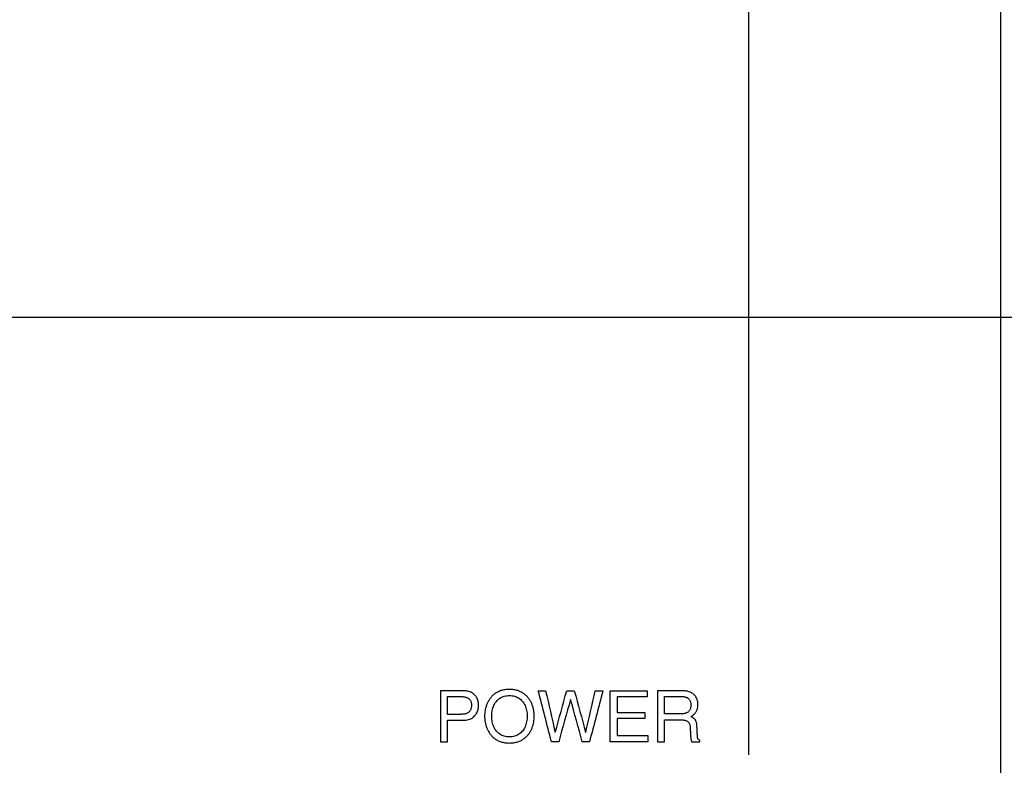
# Model space of a CAD drawing. Header units: inches. Extents: x 0 to 34, y 0 to 22.
# Tile 69 of 84: x 28.093 to 28.44, y 15.512 to 15.775. Entities that reach past the tile are written whole.
import ezdxf

# ---------------------------------------------------------------- set-up
doc = ezdxf.new("R2010")
doc.units = ezdxf.units.IN
doc.header["$LTSCALE"] = 1.87
doc.header["$MEASUREMENT"] = 0
doc.layers.get('0').update_dxf_attribs({"linetype": 'CONTINUOUS'})
doc.layers.add('03___PRT_ALL_CURVES', color=7, linetype='CONTINUOUS')
doc.layers.add('DIMENSIONS', color=7, linetype='CONTINUOUS')
doc.styles.get("Standard").update_dxf_attribs({"font": 'txt', "width": 0.8})
doc.dimstyles.new('DIMSTYLE_2', dxfattribs={"dimtxt": 0.125, "dimasz": 0.18, "dimexe": 0.18, "dimexo": 0.0625, "dimgap": 0.09, "dimtad": 0, "dimtih": 1, "dimtoh": 1, "dimlfac": 4, "dimzin": 4, "dimdsep": 46, "dimtxsty": 'STANDARD', "dimblk": '_FILLED', "dimblk1": '_FILLED', "dimblk2": '_FILLED', "dimcen": 0.09, "dimadec": 0, "dimazin": 0, "dimtp": 0.01, "dimtm": 0.01, "dimtfac": 1, "dimtofl": 0, "dimtmove": 0, "dimatfit": 3, "dimldrblk": '_FILLED', "dimfxl": 1, "dimtolj": 1, "dimtzin": 4, "dimarcsym": 0})

# ---------------------------------------------------------------- blocks, each defined once
blk = doc.blocks.new('_FILLED')
at = {"color": 0, "linetype": 'BYBLOCK'}
blk.add_solid([(0, 0), (-1, 0.1736), (-1, -0.1736)], dxfattribs=at)
blk = doc.blocks.new('*D13')
at = {"layer": 'DIMENSIONS', "color": 2, "linetype": 'CONTINUOUS'}
for p, q in [((28.34961, 15.51605), (28.34961, 16.86983)), ((29.69687, 16.05733), (29.69687, 16.86983)), ((28.34961, 16.74483), (27.98961, 16.74483)), ((29.69687, 16.74483), (30.05687, 16.74483))]:
    blk.add_line(p, q, dxfattribs=at)
at = {"layer": 'DIMENSIONS', "color": 2, "linetype": 'CONTINUOUS', "xscale": 0.18, "yscale": 0.18, "zscale": 0.18}
blk.add_blockref('_FILLED', (28.34961, 16.74483), dxfattribs=at)
at = {"layer": 'DIMENSIONS', "color": 2, "linetype": 'CONTINUOUS', "xscale": 0.18, "yscale": 0.18, "zscale": 0.18, "rotation": 180}
blk.add_blockref('_FILLED', (29.69687, 16.74483), dxfattribs=at)
at = {"layer": 'DIMENSIONS', "color": 2, "linetype": 'CONTINUOUS', "width": 0.8}
for s, p in [('[', (28.94001, 16.68233)), (']', (29.54001, 16.68233)), ('5.39', (28.41501, 16.68233)), ('136.9', (29.04001, 16.68233))]:
    blk.add_text(s, height=0.125, dxfattribs=at).set_placement(p)
blk = doc.blocks.new('*D23')
at = {"layer": 'DIMENSIONS', "color": 2, "linetype": 'CONTINUOUS'}
for p, q in [((23.69437, 15.99483), (23.69437, 16.35483)), ((25.32187, 15.99483), (23.56937, 15.99483)), ((28.25111, 15.48955), (23.56937, 15.48955)), ((23.69437, 15.48955), (23.69437, 15.12955))]:
    blk.add_line(p, q, dxfattribs=at)
at = {"layer": 'DIMENSIONS', "color": 2, "linetype": 'CONTINUOUS', "xscale": 0.18, "yscale": 0.18, "zscale": 0.18}
for p, rotation in [((23.69437, 15.99483), 270), ((23.69437, 15.48955), 90)]:
    blk.add_blockref('_FILLED', p, dxfattribs=dict(at, rotation=rotation))
at = {"layer": 'DIMENSIONS', "color": 2, "linetype": 'CONTINUOUS', "width": 0.8}
for s, p in [('2.02', (23.39437, 15.79797)), ('[', (23.39437, 15.61047)), (']', (23.89437, 15.61047)), ('51.3', (23.49437, 15.61047))]:
    blk.add_text(s, height=0.125, dxfattribs=at).set_placement(p)
blk = doc.blocks.new('*D24')
at = {"layer": 'DIMENSIONS', "color": 2, "linetype": 'CONTINUOUS'}
for p, q in [((22.94437, 15.99483), (22.94437, 16.35483)), ((25.32187, 15.99483), (22.81937, 15.99483)), ((28.27959, 14.9938), (22.81937, 14.9938)), ((22.94437, 14.9938), (22.94437, 14.6338))]:
    blk.add_line(p, q, dxfattribs=at)
at = {"layer": 'DIMENSIONS', "color": 2, "linetype": 'CONTINUOUS', "xscale": 0.18, "yscale": 0.18, "zscale": 0.18}
for p, rotation in [((22.94437, 15.99483), 270), ((22.94437, 14.9938), 90)]:
    blk.add_blockref('_FILLED', p, dxfattribs=dict(at, rotation=rotation))
at = {"layer": 'DIMENSIONS', "color": 2, "linetype": 'CONTINUOUS', "width": 0.8}
for s, p in [('4.00', (22.59437, 15.3653)), ('[', (22.59437, 15.1778)), (']', (23.19437, 15.1778)), ('101.7', (22.69437, 15.1778))]:
    blk.add_text(s, height=0.125, dxfattribs=at).set_placement(p)
blk = doc.blocks.new('*D25')
at = {"layer": 'DIMENSIONS', "color": 2, "linetype": 'CONTINUOUS'}
for p, q in [((30.44687, 15.67017), (30.44687, 16.03017)), ((27.90453, 15.67017), (30.57187, 15.67017)), ((27.90453, 14.56772), (30.57187, 14.56772)), ((30.44687, 14.56772), (30.44687, 14.20772))]:
    blk.add_line(p, q, dxfattribs=at)
at = {"layer": 'DIMENSIONS', "color": 2, "linetype": 'CONTINUOUS', "xscale": 0.18, "yscale": 0.18, "zscale": 0.18}
for p, rotation in [((30.44687, 15.67017), 270), ((30.44687, 14.56772), 90)]:
    blk.add_blockref('_FILLED', p, dxfattribs=dict(at, rotation=rotation))
at = {"layer": 'DIMENSIONS', "color": 2, "linetype": 'CONTINUOUS', "width": 0.8}
for s, p in [('4.41', (30.19687, 15.42452)), ('[', (30.19687, 15.23702)), (']', (30.59687, 15.23702)), ('112', (30.29687, 15.23702))]:
    blk.add_text(s, height=0.125, dxfattribs=at).set_placement(p)

msp = doc.modelspace()

# ---------------------------------------------------------------- linework, layer by layer
at = {"color": 7, "linetype": 'CONTINUOUS'}
msp.add_line((28.43834, 14.27605), (28.43834, 15.96405), dxfattribs=at)
at = {"layer": '03___PRT_ALL_CURVES', "color": 40, "linetype": 'CONTINUOUS'}
for points in [[(28.26374, 15.53895, 1.71653), (28.26327, 15.53884, 1.71653), (28.26281, 15.53873, 1.71653), (28.26234, 15.53863, 1.71653)], [(28.26532, 15.53906, 1.71653), (28.26479, 15.53902, 1.71653), (28.26426, 15.53898, 1.71653), (28.26374, 15.53895, 1.71653)], [(28.2669, 15.53895, 1.71653), (28.26637, 15.53898, 1.71653), (28.26584, 15.53902, 1.71653), (28.26532, 15.53906, 1.71653)], [(28.26829, 15.53863, 1.71653), (28.26783, 15.53873, 1.71653), (28.26736, 15.53884, 1.71653), (28.2669, 15.53895, 1.71653)], [(28.24913, 15.5386, 1.71653), (28.24644, 15.5386, 1.71653), (28.24375, 15.5386, 1.71653), (28.24106, 15.5386, 1.71653)], [(28.24106, 15.5386, 1.71653), (28.24106, 15.53261, 1.71653), (28.24106, 15.52663, 1.71653), (28.24106, 15.52064, 1.71653)], [(28.24347, 15.53653, 1.71653), (28.24512, 15.53653, 1.71653), (28.24676, 15.53653, 1.71653), (28.24841, 15.53653, 1.71653)], [(28.24347, 15.53027, 1.71653), (28.24347, 15.53236, 1.71653), (28.24347, 15.53445, 1.71653), (28.24347, 15.53653, 1.71653)], [(28.24841, 15.53653, 1.71653), (28.24857, 15.53653, 1.71653), (28.24874, 15.53652, 1.71653), (28.2489, 15.53652, 1.71653)], [(28.2489, 15.53652, 1.71653), (28.24906, 15.5365, 1.71653), (28.24921, 15.53649, 1.71653), (28.24937, 15.53647, 1.71653)], [(28.24994, 15.53855, 1.71653), (28.24967, 15.53857, 1.71653), (28.2494, 15.53858, 1.71653), (28.24913, 15.5386, 1.71653)], [(28.24937, 15.53647, 1.71653), (28.24951, 15.53644, 1.71653), (28.24966, 15.53641, 1.71653), (28.24981, 15.53638, 1.71653)], [(28.24981, 15.53638, 1.71653), (28.24995, 15.53634, 1.71653), (28.25008, 15.5363, 1.71653), (28.25022, 15.53626, 1.71653)], [(28.25069, 15.53842, 1.71653), (28.25044, 15.53847, 1.71653), (28.25019, 15.53851, 1.71653), (28.24994, 15.53855, 1.71653)], [(28.25022, 15.53626, 1.71653), (28.25035, 15.53621, 1.71653), (28.25047, 15.53615, 1.71653), (28.2506, 15.53609, 1.71653)], [(28.2506, 15.53609, 1.71653), (28.25071, 15.53602, 1.71653), (28.25083, 15.53595, 1.71653), (28.25094, 15.53588, 1.71653)], [(28.25137, 15.53822, 1.71653), (28.25114, 15.53829, 1.71653), (28.25092, 15.53836, 1.71653), (28.25069, 15.53842, 1.71653)], [(28.25094, 15.53588, 1.71653), (28.25104, 15.5358, 1.71653), (28.25114, 15.53571, 1.71653), (28.25124, 15.53562, 1.71653)], [(28.25124, 15.53562, 1.71653), (28.25132, 15.53552, 1.71653), (28.25141, 15.53542, 1.71653), (28.25149, 15.53532, 1.71653)], [(28.252, 15.53793, 1.71653), (28.25179, 15.53803, 1.71653), (28.25158, 15.53812, 1.71653), (28.25137, 15.53822, 1.71653)], [(28.25149, 15.53532, 1.71653), (28.25156, 15.5352, 1.71653), (28.25162, 15.53508, 1.71653), (28.25169, 15.53495, 1.71653)], [(28.25255, 15.53758, 1.71653), (28.25237, 15.5377, 1.71653), (28.25218, 15.53782, 1.71653), (28.252, 15.53793, 1.71653)], [(28.25305, 15.53716, 1.71653), (28.25288, 15.5373, 1.71653), (28.25272, 15.53744, 1.71653), (28.25255, 15.53758, 1.71653)], [(28.25347, 15.53668, 1.71653), (28.25333, 15.53684, 1.71653), (28.25319, 15.537, 1.71653), (28.25305, 15.53716, 1.71653)], [(28.25382, 15.53615, 1.71653), (28.2537, 15.53633, 1.71653), (28.25359, 15.53651, 1.71653), (28.25347, 15.53668, 1.71653)], [(28.2541, 15.53556, 1.71653), (28.254, 15.53576, 1.71653), (28.25391, 15.53595, 1.71653), (28.25382, 15.53615, 1.71653)], [(28.2543, 15.53493, 1.71653), (28.25423, 15.53514, 1.71653), (28.25416, 15.53535, 1.71653), (28.2541, 15.53556, 1.71653)], [(28.25843, 15.53579, 1.71653), (28.25823, 15.53547, 1.71653), (28.25802, 15.53514, 1.71653), (28.25782, 15.53482, 1.71653)], [(28.25917, 15.53668, 1.71653), (28.25893, 15.53639, 1.71653), (28.25868, 15.53609, 1.71653), (28.25843, 15.53579, 1.71653)], [(28.26007, 15.53747, 1.71653), (28.25977, 15.53721, 1.71653), (28.25947, 15.53695, 1.71653), (28.25917, 15.53668, 1.71653)], [(28.26112, 15.53813, 1.71653), (28.26077, 15.53791, 1.71653), (28.26042, 15.53769, 1.71653), (28.26007, 15.53747, 1.71653)], [(28.26073, 15.53485, 1.71653), (28.26092, 15.53505, 1.71653), (28.26111, 15.53525, 1.71653), (28.2613, 15.53545, 1.71653)], [(28.26234, 15.53863, 1.71653), (28.26194, 15.53846, 1.71653), (28.26153, 15.53829, 1.71653), (28.26112, 15.53813, 1.71653)], [(28.2613, 15.53545, 1.71653), (28.26152, 15.53562, 1.71653), (28.26174, 15.53579, 1.71653), (28.26196, 15.53596, 1.71653)], [(28.26196, 15.53596, 1.71653), (28.26221, 15.5361, 1.71653), (28.26245, 15.53623, 1.71653), (28.26269, 15.53637, 1.71653)], [(28.26269, 15.53637, 1.71653), (28.26296, 15.53647, 1.71653), (28.26323, 15.53657, 1.71653), (28.2635, 15.53667, 1.71653)], [(28.2635, 15.53667, 1.71653), (28.26379, 15.53673, 1.71653), (28.26408, 15.53679, 1.71653), (28.26437, 15.53685, 1.71653)], [(28.26437, 15.53685, 1.71653), (28.26469, 15.53687, 1.71653), (28.265, 15.53689, 1.71653), (28.26532, 15.53691, 1.71653)], [(28.26532, 15.53691, 1.71653), (28.26563, 15.53689, 1.71653), (28.26595, 15.53687, 1.71653), (28.26626, 15.53685, 1.71653)], [(28.26626, 15.53685, 1.71653), (28.26655, 15.53679, 1.71653), (28.26684, 15.53673, 1.71653), (28.26713, 15.53667, 1.71653)], [(28.26713, 15.53667, 1.71653), (28.2674, 15.53657, 1.71653), (28.26767, 15.53647, 1.71653), (28.26794, 15.53637, 1.71653)], [(28.26794, 15.53637, 1.71653), (28.26818, 15.53623, 1.71653), (28.26843, 15.5361, 1.71653), (28.26867, 15.53596, 1.71653)], [(28.26951, 15.53813, 1.71653), (28.26911, 15.53829, 1.71653), (28.2687, 15.53846, 1.71653), (28.26829, 15.53863, 1.71653)], [(28.26867, 15.53596, 1.71653), (28.26889, 15.53579, 1.71653), (28.26911, 15.53562, 1.71653), (28.26933, 15.53545, 1.71653)], [(28.26933, 15.53545, 1.71653), (28.26952, 15.53525, 1.71653), (28.26971, 15.53505, 1.71653), (28.26991, 15.53485, 1.71653)], [(28.27056, 15.53747, 1.71653), (28.27021, 15.53769, 1.71653), (28.26986, 15.53791, 1.71653), (28.26951, 15.53813, 1.71653)], [(28.27146, 15.53668, 1.71653), (28.27116, 15.53695, 1.71653), (28.27086, 15.53721, 1.71653), (28.27056, 15.53747, 1.71653)], [(28.2722, 15.53579, 1.71653), (28.27196, 15.53609, 1.71653), (28.27171, 15.53639, 1.71653), (28.27146, 15.53668, 1.71653)], [(28.27281, 15.53482, 1.71653), (28.27261, 15.53514, 1.71653), (28.27241, 15.53547, 1.71653), (28.2722, 15.53579, 1.71653)], [(28.28012, 15.52064, 1.71653), (28.27856, 15.52663, 1.71653), (28.27701, 15.53261, 1.71653), (28.27545, 15.5386, 1.71653)], [(28.27545, 15.5386, 1.71653), (28.27632, 15.5386, 1.71653), (28.2772, 15.5386, 1.71653), (28.27807, 15.5386, 1.71653)], [(28.27807, 15.5386, 1.71653), (28.27919, 15.53372, 1.71653), (28.2803, 15.52885, 1.71653), (28.28142, 15.52397, 1.71653)], [(28.28147, 15.52397, 1.71653), (28.28281, 15.52885, 1.71653), (28.28415, 15.53372, 1.71653), (28.28549, 15.5386, 1.71653)], [(28.28682, 15.53553, 1.71653), (28.28543, 15.53057, 1.71653), (28.28405, 15.5256, 1.71653), (28.28267, 15.52064, 1.71653)], [(28.28549, 15.5386, 1.71653), (28.28637, 15.5386, 1.71653), (28.28726, 15.5386, 1.71653), (28.28814, 15.5386, 1.71653)], [(28.28687, 15.53553, 1.71653), (28.28685, 15.53553, 1.71653), (28.28683, 15.53553, 1.71653), (28.28682, 15.53553, 1.71653)], [(28.29096, 15.52064, 1.71653), (28.2896, 15.5256, 1.71653), (28.28823, 15.53057, 1.71653), (28.28687, 15.53553, 1.71653)], [(28.28814, 15.5386, 1.71653), (28.28948, 15.53372, 1.71653), (28.29082, 15.52885, 1.71653), (28.29216, 15.52397, 1.71653)], [(28.29221, 15.52397, 1.71653), (28.29333, 15.52885, 1.71653), (28.29444, 15.53372, 1.71653), (28.29556, 15.5386, 1.71653)], [(28.29823, 15.5386, 1.71653), (28.29666, 15.53261, 1.71653), (28.29509, 15.52663, 1.71653), (28.29351, 15.52064, 1.71653)], [(28.29556, 15.5386, 1.71653), (28.29645, 15.5386, 1.71653), (28.29734, 15.5386, 1.71653), (28.29823, 15.5386, 1.71653)], [(28.30078, 15.52064, 1.71653), (28.30078, 15.52663, 1.71653), (28.30078, 15.53261, 1.71653), (28.30078, 15.5386, 1.71653)], [(28.30078, 15.5386, 1.71653), (28.30514, 15.5386, 1.71653), (28.30949, 15.5386, 1.71653), (28.31385, 15.5386, 1.71653)], [(28.31385, 15.53645, 1.71653), (28.3103, 15.53645, 1.71653), (28.30675, 15.53645, 1.71653), (28.3032, 15.53645, 1.71653)], [(28.3032, 15.53645, 1.71653), (28.3032, 15.53462, 1.71653), (28.3032, 15.53278, 1.71653), (28.3032, 15.53095, 1.71653)], [(28.31385, 15.5386, 1.71653), (28.31385, 15.53788, 1.71653), (28.31385, 15.53717, 1.71653), (28.31385, 15.53645, 1.71653)], [(28.3258, 15.5386, 1.71653), (28.32304, 15.5386, 1.71653), (28.32028, 15.5386, 1.71653), (28.31751, 15.5386, 1.71653)], [(28.31751, 15.5386, 1.71653), (28.31751, 15.53261, 1.71653), (28.31751, 15.52663, 1.71653), (28.31751, 15.52064, 1.71653)], [(28.31993, 15.53653, 1.71653), (28.32194, 15.53653, 1.71653), (28.32396, 15.53653, 1.71653), (28.32598, 15.53653, 1.71653)], [(28.31993, 15.5304, 1.71653), (28.31993, 15.53245, 1.71653), (28.31993, 15.53449, 1.71653), (28.31993, 15.53653, 1.71653)], [(28.32654, 15.53857, 1.71653), (28.32629, 15.53858, 1.71653), (28.32605, 15.53859, 1.71653), (28.3258, 15.5386, 1.71653)], [(28.32598, 15.53653, 1.71653), (28.32608, 15.53653, 1.71653), (28.32619, 15.53653, 1.71653), (28.32629, 15.53653, 1.71653)], [(28.32629, 15.53653, 1.71653), (28.32641, 15.53652, 1.71653), (28.32652, 15.53651, 1.71653), (28.32663, 15.5365, 1.71653)], [(28.32726, 15.5385, 1.71653), (28.32702, 15.53853, 1.71653), (28.32678, 15.53855, 1.71653), (28.32654, 15.53857, 1.71653)], [(28.32663, 15.5365, 1.71653), (28.32675, 15.53649, 1.71653), (28.32687, 15.53647, 1.71653), (28.32699, 15.53646, 1.71653)], [(28.32699, 15.53646, 1.71653), (28.32711, 15.53643, 1.71653), (28.32723, 15.5364, 1.71653), (28.32735, 15.53637, 1.71653)], [(28.32797, 15.53838, 1.71653), (28.32773, 15.53842, 1.71653), (28.3275, 15.53846, 1.71653), (28.32726, 15.5385, 1.71653)], [(28.32735, 15.53637, 1.71653), (28.32747, 15.53633, 1.71653), (28.32758, 15.53629, 1.71653), (28.3277, 15.53625, 1.71653)], [(28.3277, 15.53625, 1.71653), (28.32781, 15.53619, 1.71653), (28.32793, 15.53613, 1.71653), (28.32804, 15.53607, 1.71653)], [(28.32864, 15.53819, 1.71653), (28.32842, 15.53825, 1.71653), (28.32819, 15.53832, 1.71653), (28.32797, 15.53838, 1.71653)], [(28.32804, 15.53607, 1.71653), (28.32814, 15.536, 1.71653), (28.32825, 15.53592, 1.71653), (28.32835, 15.53584, 1.71653)], [(28.32835, 15.53584, 1.71653), (28.32845, 15.53574, 1.71653), (28.32854, 15.53564, 1.71653), (28.32863, 15.53554, 1.71653)], [(28.32863, 15.53554, 1.71653), (28.32871, 15.53542, 1.71653), (28.32879, 15.53529, 1.71653), (28.32887, 15.53517, 1.71653)], [(28.32927, 15.53794, 1.71653), (28.32906, 15.53802, 1.71653), (28.32885, 15.53811, 1.71653), (28.32864, 15.53819, 1.71653)], [(28.32986, 15.53761, 1.71653), (28.32966, 15.53772, 1.71653), (28.32947, 15.53783, 1.71653), (28.32927, 15.53794, 1.71653)], [(28.33038, 15.5372, 1.71653), (28.3302, 15.53734, 1.71653), (28.33003, 15.53748, 1.71653), (28.32986, 15.53761, 1.71653)], [(28.33083, 15.53671, 1.71653), (28.33068, 15.53688, 1.71653), (28.33053, 15.53704, 1.71653), (28.33038, 15.5372, 1.71653)], [(28.33119, 15.53613, 1.71653), (28.33107, 15.53633, 1.71653), (28.33095, 15.53652, 1.71653), (28.33083, 15.53671, 1.71653)], [(28.33147, 15.53545, 1.71653), (28.33138, 15.53568, 1.71653), (28.33128, 15.5359, 1.71653), (28.33119, 15.53613, 1.71653)], [(28.33164, 15.53467, 1.71653), (28.33158, 15.53493, 1.71653), (28.33152, 15.53519, 1.71653), (28.33147, 15.53545, 1.71653)], [(28.2517, 15.53198, 1.71653), (28.25163, 15.53185, 1.71653), (28.25157, 15.53172, 1.71653), (28.2515, 15.53159, 1.71653)], [(28.25169, 15.53495, 1.71653), (28.25174, 15.53481, 1.71653), (28.25179, 15.53467, 1.71653), (28.25184, 15.53453, 1.71653)], [(28.25185, 15.53243, 1.71653), (28.2518, 15.53228, 1.71653), (28.25175, 15.53213, 1.71653), (28.2517, 15.53198, 1.71653)], [(28.25184, 15.53453, 1.71653), (28.25187, 15.53438, 1.71653), (28.2519, 15.53422, 1.71653), (28.25193, 15.53406, 1.71653)], [(28.25193, 15.53294, 1.71653), (28.25191, 15.53277, 1.71653), (28.25188, 15.5326, 1.71653), (28.25185, 15.53243, 1.71653)], [(28.25193, 15.53406, 1.71653), (28.25194, 15.53388, 1.71653), (28.25195, 15.5337, 1.71653), (28.25196, 15.53351, 1.71653)], [(28.25196, 15.53351, 1.71653), (28.25195, 15.53332, 1.71653), (28.25194, 15.53313, 1.71653), (28.25193, 15.53294, 1.71653)], [(28.25418, 15.53164, 1.71653), (28.25423, 15.53185, 1.71653), (28.25428, 15.53206, 1.71653), (28.25434, 15.53227, 1.71653)], [(28.25442, 15.53425, 1.71653), (28.25438, 15.53448, 1.71653), (28.25434, 15.5347, 1.71653), (28.2543, 15.53493, 1.71653)], [(28.25434, 15.53227, 1.71653), (28.25437, 15.53248, 1.71653), (28.2544, 15.5327, 1.71653), (28.25443, 15.53291, 1.71653)], [(28.25446, 15.53354, 1.71653), (28.25445, 15.53378, 1.71653), (28.25443, 15.53401, 1.71653), (28.25442, 15.53425, 1.71653)], [(28.25443, 15.53291, 1.71653), (28.25444, 15.53312, 1.71653), (28.25445, 15.53333, 1.71653), (28.25446, 15.53354, 1.71653)], [(28.25699, 15.53273, 1.71653), (28.25691, 15.53237, 1.71653), (28.25683, 15.53202, 1.71653), (28.25675, 15.53166, 1.71653)], [(28.25735, 15.53379, 1.71653), (28.25723, 15.53343, 1.71653), (28.25711, 15.53308, 1.71653), (28.25699, 15.53273, 1.71653)], [(28.25782, 15.53482, 1.71653), (28.25766, 15.53447, 1.71653), (28.25751, 15.53413, 1.71653), (28.25735, 15.53379, 1.71653)], [(28.25926, 15.53162, 1.71653), (28.25934, 15.53193, 1.71653), (28.25941, 15.53223, 1.71653), (28.25949, 15.53254, 1.71653)], [(28.25949, 15.53254, 1.71653), (28.2596, 15.53282, 1.71653), (28.25971, 15.5331, 1.71653), (28.25982, 15.53339, 1.71653)], [(28.25982, 15.53339, 1.71653), (28.25996, 15.53364, 1.71653), (28.26009, 15.5339, 1.71653), (28.26023, 15.53416, 1.71653)], [(28.26023, 15.53416, 1.71653), (28.2604, 15.53439, 1.71653), (28.26056, 15.53462, 1.71653), (28.26073, 15.53485, 1.71653)], [(28.26991, 15.53485, 1.71653), (28.27007, 15.53462, 1.71653), (28.27024, 15.53439, 1.71653), (28.2704, 15.53416, 1.71653)], [(28.2704, 15.53416, 1.71653), (28.27054, 15.5339, 1.71653), (28.27068, 15.53364, 1.71653), (28.27081, 15.53339, 1.71653)], [(28.27081, 15.53339, 1.71653), (28.27092, 15.5331, 1.71653), (28.27103, 15.53282, 1.71653), (28.27114, 15.53254, 1.71653)], [(28.27114, 15.53254, 1.71653), (28.27122, 15.53223, 1.71653), (28.2713, 15.53193, 1.71653), (28.27138, 15.53162, 1.71653)], [(28.27329, 15.53379, 1.71653), (28.27313, 15.53413, 1.71653), (28.27297, 15.53447, 1.71653), (28.27281, 15.53482, 1.71653)], [(28.27364, 15.53273, 1.71653), (28.27352, 15.53308, 1.71653), (28.27341, 15.53343, 1.71653), (28.27329, 15.53379, 1.71653)], [(28.27388, 15.53166, 1.71653), (28.2738, 15.53202, 1.71653), (28.27372, 15.53237, 1.71653), (28.27364, 15.53273, 1.71653)], [(28.32888, 15.53191, 1.71653), (28.32881, 15.53178, 1.71653), (28.32873, 15.53166, 1.71653), (28.32865, 15.53153, 1.71653)], [(28.32887, 15.53517, 1.71653), (28.32893, 15.53502, 1.71653), (28.32899, 15.53486, 1.71653), (28.32905, 15.53471, 1.71653)], [(28.32906, 15.53236, 1.71653), (28.329, 15.53221, 1.71653), (28.32894, 15.53206, 1.71653), (28.32888, 15.53191, 1.71653)], [(28.32905, 15.53471, 1.71653), (28.32909, 15.53453, 1.71653), (28.32912, 15.53435, 1.71653), (28.32916, 15.53416, 1.71653)], [(28.32916, 15.5329, 1.71653), (28.32913, 15.53272, 1.71653), (28.32909, 15.53254, 1.71653), (28.32906, 15.53236, 1.71653)], [(28.32916, 15.53416, 1.71653), (28.32918, 15.53395, 1.71653), (28.32919, 15.53373, 1.71653), (28.3292, 15.53352, 1.71653)], [(28.3292, 15.53352, 1.71653), (28.32919, 15.53331, 1.71653), (28.32918, 15.53311, 1.71653), (28.32916, 15.5329, 1.71653)], [(28.33131, 15.53162, 1.71653), (28.33136, 15.53177, 1.71653), (28.33142, 15.53192, 1.71653), (28.33147, 15.53207, 1.71653)], [(28.33147, 15.53207, 1.71653), (28.33151, 15.53224, 1.71653), (28.33155, 15.53241, 1.71653), (28.33159, 15.53257, 1.71653)], [(28.33159, 15.53257, 1.71653), (28.33162, 15.53276, 1.71653), (28.33165, 15.53295, 1.71653), (28.33167, 15.53314, 1.71653)], [(28.3317, 15.53377, 1.71653), (28.33168, 15.53407, 1.71653), (28.33166, 15.53437, 1.71653), (28.33164, 15.53467, 1.71653)], [(28.33167, 15.53314, 1.71653), (28.33168, 15.53335, 1.71653), (28.33169, 15.53356, 1.71653), (28.3317, 15.53377, 1.71653)], [(28.24831, 15.53027, 1.71653), (28.2467, 15.53027, 1.71653), (28.24509, 15.53027, 1.71653), (28.24347, 15.53027, 1.71653)], [(28.24884, 15.53029, 1.71653), (28.24866, 15.53028, 1.71653), (28.24849, 15.53028, 1.71653), (28.24831, 15.53027, 1.71653)], [(28.24934, 15.53034, 1.71653), (28.24917, 15.53032, 1.71653), (28.24901, 15.5303, 1.71653), (28.24884, 15.53029, 1.71653)], [(28.2498, 15.53043, 1.71653), (28.24965, 15.5304, 1.71653), (28.24949, 15.53037, 1.71653), (28.24934, 15.53034, 1.71653)], [(28.25022, 15.53057, 1.71653), (28.25008, 15.53052, 1.71653), (28.24994, 15.53048, 1.71653), (28.2498, 15.53043, 1.71653)], [(28.25006, 15.52826, 1.71653), (28.25033, 15.52832, 1.71653), (28.25061, 15.52837, 1.71653), (28.25088, 15.52843, 1.71653)], [(28.25061, 15.53075, 1.71653), (28.25048, 15.53069, 1.71653), (28.25035, 15.53063, 1.71653), (28.25022, 15.53057, 1.71653)], [(28.25095, 15.53098, 1.71653), (28.25084, 15.5309, 1.71653), (28.25073, 15.53083, 1.71653), (28.25061, 15.53075, 1.71653)], [(28.25088, 15.52843, 1.71653), (28.25113, 15.52851, 1.71653), (28.25137, 15.5286, 1.71653), (28.25161, 15.52869, 1.71653)], [(28.25125, 15.53126, 1.71653), (28.25115, 15.53116, 1.71653), (28.25105, 15.53107, 1.71653), (28.25095, 15.53098, 1.71653)], [(28.2515, 15.53159, 1.71653), (28.25142, 15.53148, 1.71653), (28.25134, 15.53137, 1.71653), (28.25125, 15.53126, 1.71653)], [(28.25161, 15.52869, 1.71653), (28.25183, 15.5288, 1.71653), (28.25204, 15.52892, 1.71653), (28.25225, 15.52903, 1.71653)], [(28.25225, 15.52903, 1.71653), (28.25243, 15.52917, 1.71653), (28.25262, 15.52931, 1.71653), (28.2528, 15.52945, 1.71653)], [(28.2528, 15.52945, 1.71653), (28.25295, 15.52961, 1.71653), (28.25311, 15.52977, 1.71653), (28.25326, 15.52993, 1.71653)], [(28.25326, 15.52993, 1.71653), (28.25339, 15.53011, 1.71653), (28.25352, 15.53029, 1.71653), (28.25364, 15.53046, 1.71653)], [(28.25364, 15.53046, 1.71653), (28.25375, 15.53066, 1.71653), (28.25385, 15.53085, 1.71653), (28.25395, 15.53104, 1.71653)], [(28.25395, 15.53104, 1.71653), (28.25402, 15.53124, 1.71653), (28.2541, 15.53144, 1.71653), (28.25418, 15.53164, 1.71653)], [(28.25661, 15.53062, 1.71653), (28.2566, 15.53028, 1.71653), (28.25658, 15.52995, 1.71653), (28.25657, 15.52962, 1.71653)], [(28.25657, 15.52962, 1.71653), (28.25658, 15.52928, 1.71653), (28.2566, 15.52895, 1.71653), (28.25661, 15.52862, 1.71653)], [(28.25675, 15.53166, 1.71653), (28.25671, 15.53131, 1.71653), (28.25666, 15.53097, 1.71653), (28.25661, 15.53062, 1.71653)], [(28.25661, 15.52862, 1.71653), (28.25666, 15.52827, 1.71653), (28.25671, 15.52792, 1.71653), (28.25675, 15.52757, 1.71653)], [(28.25906, 15.52962, 1.71653), (28.25908, 15.52996, 1.71653), (28.2591, 15.53031, 1.71653), (28.25911, 15.53065, 1.71653)], [(28.25911, 15.52859, 1.71653), (28.2591, 15.52893, 1.71653), (28.25908, 15.52927, 1.71653), (28.25906, 15.52962, 1.71653)], [(28.25911, 15.53065, 1.71653), (28.25916, 15.53097, 1.71653), (28.25921, 15.5313, 1.71653), (28.25926, 15.53162, 1.71653)], [(28.25926, 15.52761, 1.71653), (28.25921, 15.52794, 1.71653), (28.25916, 15.52826, 1.71653), (28.25911, 15.52859, 1.71653)], [(28.27138, 15.53162, 1.71653), (28.27143, 15.5313, 1.71653), (28.27147, 15.53097, 1.71653), (28.27152, 15.53065, 1.71653)], [(28.27152, 15.52859, 1.71653), (28.27147, 15.52826, 1.71653), (28.27143, 15.52794, 1.71653), (28.27138, 15.52761, 1.71653)], [(28.27152, 15.53065, 1.71653), (28.27154, 15.53031, 1.71653), (28.27155, 15.52996, 1.71653), (28.27157, 15.52962, 1.71653)], [(28.27157, 15.52962, 1.71653), (28.27155, 15.52927, 1.71653), (28.27154, 15.52893, 1.71653), (28.27152, 15.52859, 1.71653)], [(28.27402, 15.53062, 1.71653), (28.27398, 15.53097, 1.71653), (28.27393, 15.53131, 1.71653), (28.27388, 15.53166, 1.71653)], [(28.27388, 15.52757, 1.71653), (28.27393, 15.52792, 1.71653), (28.27398, 15.52827, 1.71653), (28.27402, 15.52862, 1.71653)], [(28.27406, 15.52962, 1.71653), (28.27405, 15.52995, 1.71653), (28.27404, 15.53028, 1.71653), (28.27402, 15.53062, 1.71653)], [(28.27402, 15.52862, 1.71653), (28.27404, 15.52895, 1.71653), (28.27405, 15.52928, 1.71653), (28.27406, 15.52962, 1.71653)], [(28.3032, 15.53095, 1.71653), (28.30647, 15.53095, 1.71653), (28.30975, 15.53095, 1.71653), (28.31302, 15.53095, 1.71653)], [(28.31302, 15.5288, 1.71653), (28.30975, 15.5288, 1.71653), (28.30647, 15.5288, 1.71653), (28.3032, 15.5288, 1.71653)], [(28.3032, 15.5288, 1.71653), (28.3032, 15.5268, 1.71653), (28.3032, 15.52479, 1.71653), (28.3032, 15.52278, 1.71653)], [(28.31302, 15.53095, 1.71653), (28.31302, 15.53023, 1.71653), (28.31302, 15.52952, 1.71653), (28.31302, 15.5288, 1.71653)], [(28.32555, 15.5304, 1.71653), (28.32368, 15.5304, 1.71653), (28.3218, 15.5304, 1.71653), (28.31993, 15.5304, 1.71653)], [(28.326, 15.53041, 1.71653), (28.32585, 15.53041, 1.71653), (28.3257, 15.53041, 1.71653), (28.32555, 15.5304, 1.71653)], [(28.32644, 15.53045, 1.71653), (28.32629, 15.53044, 1.71653), (28.32614, 15.53043, 1.71653), (28.326, 15.53041, 1.71653)], [(28.32687, 15.53052, 1.71653), (28.32673, 15.53049, 1.71653), (28.32658, 15.53047, 1.71653), (28.32644, 15.53045, 1.71653)], [(28.32729, 15.53062, 1.71653), (28.32715, 15.53059, 1.71653), (28.32701, 15.53055, 1.71653), (28.32687, 15.53052, 1.71653)], [(28.32768, 15.53077, 1.71653), (28.32755, 15.53072, 1.71653), (28.32742, 15.53067, 1.71653), (28.32729, 15.53062, 1.71653)], [(28.32804, 15.53096, 1.71653), (28.32792, 15.5309, 1.71653), (28.3278, 15.53083, 1.71653), (28.32768, 15.53077, 1.71653)], [(28.32837, 15.53121, 1.71653), (28.32826, 15.53113, 1.71653), (28.32815, 15.53105, 1.71653), (28.32804, 15.53096, 1.71653)], [(28.32865, 15.53153, 1.71653), (28.32856, 15.53142, 1.71653), (28.32846, 15.53132, 1.71653), (28.32837, 15.53121, 1.71653)], [(28.32921, 15.52946, 1.71653), (28.32931, 15.52952, 1.71653), (28.3294, 15.52958, 1.71653), (28.3295, 15.52963, 1.71653)], [(28.32947, 15.52935, 1.71653), (28.32938, 15.52939, 1.71653), (28.3293, 15.52942, 1.71653), (28.32921, 15.52946, 1.71653)], [(28.32972, 15.52924, 1.71653), (28.32964, 15.52928, 1.71653), (28.32955, 15.52932, 1.71653), (28.32947, 15.52935, 1.71653)], [(28.3295, 15.52963, 1.71653), (28.3296, 15.5297, 1.71653), (28.32969, 15.52976, 1.71653), (28.32979, 15.52983, 1.71653)], [(28.32996, 15.52911, 1.71653), (28.32988, 15.52915, 1.71653), (28.3298, 15.52919, 1.71653), (28.32972, 15.52924, 1.71653)], [(28.32979, 15.52983, 1.71653), (28.32989, 15.5299, 1.71653), (28.32999, 15.52997, 1.71653), (28.33008, 15.53004, 1.71653)], [(28.3302, 15.52895, 1.71653), (28.33012, 15.52901, 1.71653), (28.33004, 15.52906, 1.71653), (28.32996, 15.52911, 1.71653)], [(28.33008, 15.53004, 1.71653), (28.33018, 15.53012, 1.71653), (28.33027, 15.5302, 1.71653), (28.33036, 15.53028, 1.71653)], [(28.33042, 15.52877, 1.71653), (28.33035, 15.52883, 1.71653), (28.33027, 15.52889, 1.71653), (28.3302, 15.52895, 1.71653)], [(28.33036, 15.53028, 1.71653), (28.33045, 15.53038, 1.71653), (28.33054, 15.53047, 1.71653), (28.33063, 15.53056, 1.71653)], [(28.33063, 15.52855, 1.71653), (28.33056, 15.52863, 1.71653), (28.33049, 15.5287, 1.71653), (28.33042, 15.52877, 1.71653)], [(28.33063, 15.53056, 1.71653), (28.33072, 15.53066, 1.71653), (28.3308, 15.53077, 1.71653), (28.33088, 15.53087, 1.71653)], [(28.33081, 15.52829, 1.71653), (28.33075, 15.52838, 1.71653), (28.33069, 15.52847, 1.71653), (28.33063, 15.52855, 1.71653)], [(28.33088, 15.53087, 1.71653), (28.33096, 15.53099, 1.71653), (28.33103, 15.5311, 1.71653), (28.33111, 15.53122, 1.71653)], [(28.33111, 15.53122, 1.71653), (28.33118, 15.53135, 1.71653), (28.33124, 15.53149, 1.71653), (28.33131, 15.53162, 1.71653)], [(28.24347, 15.52821, 1.71653), (28.24536, 15.52821, 1.71653), (28.24725, 15.52821, 1.71653), (28.24913, 15.52821, 1.71653)], [(28.24347, 15.52064, 1.71653), (28.24347, 15.52316, 1.71653), (28.24347, 15.52568, 1.71653), (28.24347, 15.52821, 1.71653)], [(28.24913, 15.52821, 1.71653), (28.24944, 15.52823, 1.71653), (28.24975, 15.52825, 1.71653), (28.25006, 15.52826, 1.71653)], [(28.25675, 15.52757, 1.71653), (28.25683, 15.52722, 1.71653), (28.25691, 15.52686, 1.71653), (28.25699, 15.52651, 1.71653)], [(28.25699, 15.52651, 1.71653), (28.25711, 15.52616, 1.71653), (28.25723, 15.5258, 1.71653), (28.25735, 15.52545, 1.71653)], [(28.25735, 15.52545, 1.71653), (28.25751, 15.52511, 1.71653), (28.25766, 15.52476, 1.71653), (28.25782, 15.52442, 1.71653)], [(28.25949, 15.5267, 1.71653), (28.25941, 15.527, 1.71653), (28.25934, 15.52731, 1.71653), (28.25926, 15.52761, 1.71653)], [(28.25982, 15.52585, 1.71653), (28.25971, 15.52613, 1.71653), (28.2596, 15.52641, 1.71653), (28.25949, 15.5267, 1.71653)], [(28.26023, 15.52508, 1.71653), (28.26009, 15.52533, 1.71653), (28.25996, 15.52559, 1.71653), (28.25982, 15.52585, 1.71653)], [(28.26073, 15.52438, 1.71653), (28.26056, 15.52462, 1.71653), (28.2604, 15.52485, 1.71653), (28.26023, 15.52508, 1.71653)], [(28.2704, 15.52508, 1.71653), (28.27024, 15.52485, 1.71653), (28.27007, 15.52462, 1.71653), (28.26991, 15.52438, 1.71653)], [(28.27081, 15.52585, 1.71653), (28.27068, 15.52559, 1.71653), (28.27054, 15.52533, 1.71653), (28.2704, 15.52508, 1.71653)], [(28.27114, 15.5267, 1.71653), (28.27103, 15.52641, 1.71653), (28.27092, 15.52613, 1.71653), (28.27081, 15.52585, 1.71653)], [(28.27138, 15.52761, 1.71653), (28.2713, 15.52731, 1.71653), (28.27122, 15.527, 1.71653), (28.27114, 15.5267, 1.71653)], [(28.27281, 15.52442, 1.71653), (28.27297, 15.52476, 1.71653), (28.27313, 15.52511, 1.71653), (28.27329, 15.52545, 1.71653)], [(28.27329, 15.52545, 1.71653), (28.27341, 15.5258, 1.71653), (28.27352, 15.52616, 1.71653), (28.27364, 15.52651, 1.71653)], [(28.27364, 15.52651, 1.71653), (28.27372, 15.52686, 1.71653), (28.2738, 15.52722, 1.71653), (28.27388, 15.52757, 1.71653)], [(28.31993, 15.52834, 1.71653), (28.32189, 15.52834, 1.71653), (28.32384, 15.52834, 1.71653), (28.3258, 15.52834, 1.71653)], [(28.31993, 15.52064, 1.71653), (28.31993, 15.52321, 1.71653), (28.31993, 15.52578, 1.71653), (28.31993, 15.52834, 1.71653)], [(28.3258, 15.52834, 1.71653), (28.32603, 15.52833, 1.71653), (28.32625, 15.52832, 1.71653), (28.32648, 15.52831, 1.71653)], [(28.32648, 15.52831, 1.71653), (28.32667, 15.52827, 1.71653), (28.32686, 15.52824, 1.71653), (28.32705, 15.52821, 1.71653)], [(28.32705, 15.52821, 1.71653), (28.32721, 15.52816, 1.71653), (28.32737, 15.5281, 1.71653), (28.32753, 15.52805, 1.71653)], [(28.32753, 15.52805, 1.71653), (28.32766, 15.52798, 1.71653), (28.3278, 15.52791, 1.71653), (28.32793, 15.52784, 1.71653)], [(28.32793, 15.52784, 1.71653), (28.32804, 15.52776, 1.71653), (28.32814, 15.52767, 1.71653), (28.32825, 15.52759, 1.71653)], [(28.32825, 15.52759, 1.71653), (28.32833, 15.52749, 1.71653), (28.32842, 15.52739, 1.71653), (28.3285, 15.5273, 1.71653)], [(28.3285, 15.5273, 1.71653), (28.32856, 15.52719, 1.71653), (28.32863, 15.52708, 1.71653), (28.32869, 15.52697, 1.71653)], [(28.32869, 15.52697, 1.71653), (28.32874, 15.52686, 1.71653), (28.32878, 15.52674, 1.71653), (28.32883, 15.52663, 1.71653)], [(28.32883, 15.52663, 1.71653), (28.32886, 15.52651, 1.71653), (28.32889, 15.52639, 1.71653), (28.32892, 15.52626, 1.71653)], [(28.32892, 15.52626, 1.71653), (28.32894, 15.52614, 1.71653), (28.32896, 15.52602, 1.71653), (28.32898, 15.52589, 1.71653)], [(28.32898, 15.52589, 1.71653), (28.32899, 15.52577, 1.71653), (28.329, 15.52564, 1.71653), (28.329, 15.52552, 1.71653)], [(28.329, 15.52552, 1.71653), (28.32901, 15.52539, 1.71653), (28.32901, 15.52527, 1.71653), (28.32901, 15.52514, 1.71653)], [(28.32901, 15.52514, 1.71653), (28.32901, 15.52507, 1.71653), (28.32901, 15.525, 1.71653), (28.32901, 15.52493, 1.71653)], [(28.32901, 15.52493, 1.71653), (28.32902, 15.52484, 1.71653), (28.32902, 15.52475, 1.71653), (28.32902, 15.52465, 1.71653)], [(28.33098, 15.52798, 1.71653), (28.33092, 15.52809, 1.71653), (28.33087, 15.52819, 1.71653), (28.33081, 15.52829, 1.71653)], [(28.33112, 15.52761, 1.71653), (28.33107, 15.52774, 1.71653), (28.33103, 15.52786, 1.71653), (28.33098, 15.52798, 1.71653)], [(28.33123, 15.52718, 1.71653), (28.33119, 15.52732, 1.71653), (28.33116, 15.52747, 1.71653), (28.33112, 15.52761, 1.71653)], [(28.33131, 15.52668, 1.71653), (28.33128, 15.52684, 1.71653), (28.33126, 15.52701, 1.71653), (28.33123, 15.52718, 1.71653)], [(28.33135, 15.52609, 1.71653), (28.33134, 15.52629, 1.71653), (28.33132, 15.52648, 1.71653), (28.33131, 15.52668, 1.71653)], [(28.3315, 15.52284, 1.71653), (28.33145, 15.52393, 1.71653), (28.3314, 15.52501, 1.71653), (28.33135, 15.52609, 1.71653)], [(28.25782, 15.52442, 1.71653), (28.25802, 15.52409, 1.71653), (28.25823, 15.52377, 1.71653), (28.25843, 15.52344, 1.71653)], [(28.25843, 15.52344, 1.71653), (28.25868, 15.52315, 1.71653), (28.25893, 15.52285, 1.71653), (28.25917, 15.52255, 1.71653)], [(28.25917, 15.52255, 1.71653), (28.25947, 15.52229, 1.71653), (28.25977, 15.52203, 1.71653), (28.26007, 15.52176, 1.71653)], [(28.26007, 15.52176, 1.71653), (28.26042, 15.52155, 1.71653), (28.26077, 15.52133, 1.71653), (28.26112, 15.52111, 1.71653)], [(28.2613, 15.52378, 1.71653), (28.26111, 15.52398, 1.71653), (28.26092, 15.52418, 1.71653), (28.26073, 15.52438, 1.71653)], [(28.26196, 15.52327, 1.71653), (28.26174, 15.52344, 1.71653), (28.26152, 15.52361, 1.71653), (28.2613, 15.52378, 1.71653)], [(28.26269, 15.52287, 1.71653), (28.26245, 15.523, 1.71653), (28.26221, 15.52314, 1.71653), (28.26196, 15.52327, 1.71653)], [(28.2635, 15.52257, 1.71653), (28.26323, 15.52267, 1.71653), (28.26296, 15.52277, 1.71653), (28.26269, 15.52287, 1.71653)], [(28.26437, 15.52238, 1.71653), (28.26408, 15.52245, 1.71653), (28.26379, 15.52251, 1.71653), (28.2635, 15.52257, 1.71653)], [(28.26532, 15.52232, 1.71653), (28.265, 15.52234, 1.71653), (28.26469, 15.52236, 1.71653), (28.26437, 15.52238, 1.71653)], [(28.26626, 15.52238, 1.71653), (28.26595, 15.52236, 1.71653), (28.26563, 15.52234, 1.71653), (28.26532, 15.52232, 1.71653)], [(28.26713, 15.52257, 1.71653), (28.26684, 15.52251, 1.71653), (28.26655, 15.52245, 1.71653), (28.26626, 15.52238, 1.71653)], [(28.26794, 15.52287, 1.71653), (28.26767, 15.52277, 1.71653), (28.2674, 15.52267, 1.71653), (28.26713, 15.52257, 1.71653)], [(28.26867, 15.52327, 1.71653), (28.26843, 15.52314, 1.71653), (28.26818, 15.523, 1.71653), (28.26794, 15.52287, 1.71653)], [(28.26933, 15.52378, 1.71653), (28.26911, 15.52361, 1.71653), (28.26889, 15.52344, 1.71653), (28.26867, 15.52327, 1.71653)], [(28.26991, 15.52438, 1.71653), (28.26971, 15.52418, 1.71653), (28.26952, 15.52398, 1.71653), (28.26933, 15.52378, 1.71653)], [(28.26951, 15.52111, 1.71653), (28.26986, 15.52133, 1.71653), (28.27021, 15.52155, 1.71653), (28.27056, 15.52176, 1.71653)], [(28.27056, 15.52176, 1.71653), (28.27086, 15.52203, 1.71653), (28.27116, 15.52229, 1.71653), (28.27146, 15.52255, 1.71653)], [(28.27146, 15.52255, 1.71653), (28.27171, 15.52285, 1.71653), (28.27196, 15.52315, 1.71653), (28.2722, 15.52344, 1.71653)], [(28.2722, 15.52344, 1.71653), (28.27241, 15.52377, 1.71653), (28.27261, 15.52409, 1.71653), (28.27281, 15.52442, 1.71653)], [(28.28142, 15.52397, 1.71653), (28.28144, 15.52397, 1.71653), (28.28145, 15.52397, 1.71653), (28.28147, 15.52397, 1.71653)], [(28.29216, 15.52397, 1.71653), (28.29218, 15.52397, 1.71653), (28.2922, 15.52397, 1.71653), (28.29221, 15.52397, 1.71653)], [(28.3032, 15.52278, 1.71653), (28.30681, 15.52278, 1.71653), (28.31041, 15.52278, 1.71653), (28.31402, 15.52278, 1.71653)], [(28.31402, 15.52278, 1.71653), (28.31402, 15.52207, 1.71653), (28.31402, 15.52135, 1.71653), (28.31402, 15.52064, 1.71653)], [(28.32902, 15.52465, 1.71653), (28.32902, 15.52454, 1.71653), (28.32903, 15.52442, 1.71653), (28.32903, 15.52431, 1.71653)], [(28.32903, 15.52431, 1.71653), (28.32903, 15.52418, 1.71653), (28.32904, 15.52405, 1.71653), (28.32904, 15.52392, 1.71653)], [(28.32904, 15.52392, 1.71653), (28.32905, 15.52378, 1.71653), (28.32906, 15.52364, 1.71653), (28.32907, 15.5235, 1.71653)], [(28.32907, 15.5235, 1.71653), (28.32908, 15.52335, 1.71653), (28.32909, 15.5232, 1.71653), (28.32909, 15.52305, 1.71653)], [(28.32909, 15.52305, 1.71653), (28.32911, 15.5229, 1.71653), (28.32912, 15.52275, 1.71653), (28.32913, 15.5226, 1.71653)], [(28.32913, 15.5226, 1.71653), (28.32914, 15.52245, 1.71653), (28.32916, 15.5223, 1.71653), (28.32917, 15.52215, 1.71653)], [(28.32917, 15.52215, 1.71653), (28.32919, 15.522, 1.71653), (28.32921, 15.52186, 1.71653), (28.32922, 15.52171, 1.71653)], [(28.32922, 15.52171, 1.71653), (28.32924, 15.52158, 1.71653), (28.32926, 15.52144, 1.71653), (28.32928, 15.52131, 1.71653)], [(28.33151, 15.52261, 1.71653), (28.33151, 15.52269, 1.71653), (28.33151, 15.52276, 1.71653), (28.3315, 15.52284, 1.71653)], [(28.33152, 15.52239, 1.71653), (28.33152, 15.52246, 1.71653), (28.33152, 15.52254, 1.71653), (28.33151, 15.52261, 1.71653)], [(28.33155, 15.5222, 1.71653), (28.33154, 15.52226, 1.71653), (28.33153, 15.52233, 1.71653), (28.33152, 15.52239, 1.71653)], [(28.33158, 15.52203, 1.71653), (28.33157, 15.52208, 1.71653), (28.33156, 15.52214, 1.71653), (28.33155, 15.5222, 1.71653)], [(28.33162, 15.52187, 1.71653), (28.33161, 15.52192, 1.71653), (28.33159, 15.52197, 1.71653), (28.33158, 15.52203, 1.71653)], [(28.33168, 15.52173, 1.71653), (28.33166, 15.52177, 1.71653), (28.33164, 15.52182, 1.71653), (28.33162, 15.52187, 1.71653)], [(28.33175, 15.5216, 1.71653), (28.33173, 15.52164, 1.71653), (28.3317, 15.52168, 1.71653), (28.33168, 15.52173, 1.71653)], [(28.33184, 15.52148, 1.71653), (28.33181, 15.52152, 1.71653), (28.33178, 15.52156, 1.71653), (28.33175, 15.5216, 1.71653)], [(28.33195, 15.52136, 1.71653), (28.33191, 15.5214, 1.71653), (28.33188, 15.52144, 1.71653), (28.33184, 15.52148, 1.71653)], [(28.24106, 15.52064, 1.71653), (28.24187, 15.52064, 1.71653), (28.24267, 15.52064, 1.71653), (28.24347, 15.52064, 1.71653)], [(28.26112, 15.52111, 1.71653), (28.26153, 15.52094, 1.71653), (28.26194, 15.52077, 1.71653), (28.26234, 15.52061, 1.71653)], [(28.26234, 15.52061, 1.71653), (28.26281, 15.5205, 1.71653), (28.26327, 15.5204, 1.71653), (28.26374, 15.52029, 1.71653)], [(28.26374, 15.52029, 1.71653), (28.26426, 15.52025, 1.71653), (28.26479, 15.52021, 1.71653), (28.26532, 15.52018, 1.71653)], [(28.26532, 15.52018, 1.71653), (28.26584, 15.52021, 1.71653), (28.26637, 15.52025, 1.71653), (28.2669, 15.52029, 1.71653)], [(28.2669, 15.52029, 1.71653), (28.26736, 15.5204, 1.71653), (28.26783, 15.5205, 1.71653), (28.26829, 15.52061, 1.71653)], [(28.26829, 15.52061, 1.71653), (28.2687, 15.52077, 1.71653), (28.26911, 15.52094, 1.71653), (28.26951, 15.52111, 1.71653)], [(28.28267, 15.52064, 1.71653), (28.28182, 15.52064, 1.71653), (28.28097, 15.52064, 1.71653), (28.28012, 15.52064, 1.71653)], [(28.29351, 15.52064, 1.71653), (28.29266, 15.52064, 1.71653), (28.29181, 15.52064, 1.71653), (28.29096, 15.52064, 1.71653)], [(28.31402, 15.52064, 1.71653), (28.30961, 15.52064, 1.71653), (28.3052, 15.52064, 1.71653), (28.30078, 15.52064, 1.71653)], [(28.31751, 15.52064, 1.71653), (28.31832, 15.52064, 1.71653), (28.31912, 15.52064, 1.71653), (28.31993, 15.52064, 1.71653)], [(28.32928, 15.52131, 1.71653), (28.32931, 15.52119, 1.71653), (28.32933, 15.52107, 1.71653), (28.32935, 15.52095, 1.71653)], [(28.32935, 15.52095, 1.71653), (28.32938, 15.52085, 1.71653), (28.32941, 15.52074, 1.71653), (28.32944, 15.52064, 1.71653)], [(28.32944, 15.52064, 1.71653), (28.33043, 15.52064, 1.71653), (28.33141, 15.52064, 1.71653), (28.3324, 15.52064, 1.71653)], [(28.33208, 15.52125, 1.71653), (28.33203, 15.52129, 1.71653), (28.33199, 15.52133, 1.71653), (28.33195, 15.52136, 1.71653)], [(28.33223, 15.52115, 1.71653), (28.33218, 15.52118, 1.71653), (28.33213, 15.52122, 1.71653), (28.33208, 15.52125, 1.71653)], [(28.3324, 15.52104, 1.71653), (28.33234, 15.52108, 1.71653), (28.33229, 15.52111, 1.71653), (28.33223, 15.52115, 1.71653)], [(28.3324, 15.52064, 1.71653), (28.3324, 15.52078, 1.71653), (28.3324, 15.52091, 1.71653), (28.3324, 15.52104, 1.71653)]]:
    msp.add_open_spline(points, degree=3, dxfattribs=at)

# ---------------------------------------------------------------- dimensions: what is measured, and where the dimension line sits
at = {"layer": 'DIMENSIONS', "color": 2, "linetype": 'CONTINUOUS'}
for base, p1, p2, angle, picture, middle in [((28.34961, 16.74483), (29.69687, 16.05733), (28.34961, 15.51605), 180, '*D13', (29.02751, 16.74483)), ((22.94437, 14.9938), (25.32187, 15.99483), (28.27959, 14.9938), 270, '*D24', (22.94437, 15.33405)), ((23.69437, 15.48955), (25.32187, 15.99483), (28.25111, 15.48955), 270, '*D23', (23.69437, 15.76672)), ((30.44687, 15.67017), (27.90453, 14.56772), (27.90453, 15.67017), 90, '*D25', (30.44687, 15.39327))]:
    dim = msp.add_linear_dim(base=base, p1=p1, p2=p2, angle=angle, dimstyle='DIMSTYLE_2', dxfattribs=at)
    dim.commit()
    dim.dimension.update_dxf_attribs({"geometry": picture, "text_midpoint": middle, "dimtype": 160})

doc.saveas('drawing.dxf')
